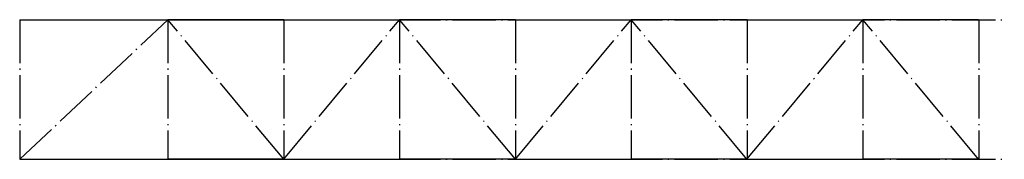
# Model space of a CAD drawing. Header units: millimetres. Extents: x 11135 to 14800, y 5580 to 6100.
import ezdxf

# ---------------------------------------------------------------- set-up
doc = ezdxf.new("R2010")
doc.units = ezdxf.units.MM
doc.header["$LTSCALE"] = 13.5
doc.linetypes.add('ET_DASH_DOT', pattern=[15.3, 12, -1.5, 0.3, -1.5])
doc.layers.add('CENTRE', color=2, linetype='ET_DASH_DOT')
doc.layers.add('DIM', color=1, linetype='Continuous')

msp = doc.modelspace()

# ---------------------------------------------------------------- linework, layer by layer
at = {"layer": 'CENTRE', "extrusion": (0, -1, -3.44505e-16)}
for p, q in [((11135.1, 6100, -33428), (11135.1, 6100, -32678)), ((11300.1, 6100, -33428), (14800.1, 6100, -33428)), ((11300.1, 6100, -32678), (14800.1, 6100, -32678)), ((11686.8, 6100, -33428), (11686.8, 6100, -32678)), ((12117.9, 6100, -32678), (12117.9, 6100, -33428)), ((12980.2, 6100, -32678), (12980.2, 6100, -33428)), ((13842.4, 6100, -32678), (13842.4, 6100, -33428)), ((14705, 6100, -33428), (14705, 6100, -32678)), ((11135.1, 5580, -33428), (11135.1, 5580, -32678)), ((11300.1, 5580, -33428), (14800.1, 5580, -33428)), ((11300.1, 5580, -32678), (14800.1, 5580, -32678)), ((11686.8, 5580, -33428), (11686.8, 5580, -32678)), ((12117.9, 5580, -32678), (12117.9, 5580, -33428)), ((12980.2, 5580, -32678), (12980.2, 5580, -33428)), ((13842.4, 5580, -32678), (13842.4, 5580, -33428)), ((14705, 5580, -33428), (14705, 5580, -32678))]:
    msp.add_line(p, q, dxfattribs=at)
at = {"layer": 'CENTRE'}
for p, q in [((11135.1, 6100, -32678), (11135.1, 5580, -32678)), ((11135.1, 6100, -33428), (11135.1, 5580, -33428)), ((11135.1, 5580, -32678), (11686.8, 6100, -32678)), ((11135.1, 5580, -32678), (11686.8, 6100, -32678)), ((11135.1, 5580, -33428), (11686.8, 6100, -33428)), ((11686.8, 6100, -33428), (11686.8, 5580, -33428)), ((12117.9, 5580, -32678), (11686.8, 6100, -32678)), ((12117.9, 5580, -32678), (11686.8, 6100, -32678)), ((12117.9, 5580, -33428), (11686.8, 6100, -33428)), ((11686.8, 6100, -32678), (11686.8, 5580, -32678)), ((12117.9, 6100, -32678), (12117.9, 5580, -32678)), ((12117.9, 6100, -33428), (12117.9, 5580, -33428)), ((12117.9, 5580, -32678), (12549, 6100, -32678)), ((12117.9, 5580, -32678), (12549, 6100, -32678)), ((12117.9, 5580, -33428), (12549, 6100, -33428)), ((12549, 6100, -33428), (12549, 5580, -33428)), ((12980.1, 5580, -32678), (12549, 6100, -32678)), ((12980.1, 5580, -32678), (12549, 6100, -32678)), ((12980.1, 5580, -33428), (12549, 6100, -33428)), ((12980.1, 5580, -32678), (13411.2, 6100, -32678)), ((12980.1, 5580, -32678), (13411.2, 6100, -32678)), ((12980.1, 5580, -33428), (13411.2, 6100, -33428)), ((12980.2, 6100, -32678), (12980.2, 5580, -32678)), ((12980.2, 6100, -33428), (12980.2, 5580, -33428)), ((13842.3, 5580, -32678), (13411.2, 6100, -32678)), ((13842.3, 5580, -32678), (13411.2, 6100, -32678)), ((13842.3, 5580, -33428), (13411.2, 6100, -33428)), ((13411.3, 6100, -33428), (13411.3, 5580, -33428)), ((13842.3, 5580, -32678), (14273.5, 6100, -32678)), ((13842.3, 5580, -32678), (14273.5, 6100, -32678)), ((13842.3, 5580, -33428), (14273.5, 6100, -33428)), ((13842.4, 6100, -32678), (13842.4, 5580, -32678)), ((13842.4, 6100, -33428), (13842.4, 5580, -33428)), ((14273.5, 6100, -33428), (14273.5, 5580, -33428)), ((14704.6, 5580, -32678), (14273.5, 6100, -32678)), ((14704.6, 5580, -32678), (14273.5, 6100, -32678)), ((14704.6, 5580, -33428), (14273.5, 6100, -33428)), ((14705, 6100, -33428), (14705, 5580, -33428))]:
    msp.add_line(p, q, dxfattribs=at)
at = {"layer": 'CENTRE', "extrusion": (0, -1, 0)}
for p, q in [((11135.1, 6100, -33428), (11135.1, 5580, -32678)), ((11686.8, 6100, -33428), (11686.8, 5580, -32678)), ((12117.9, 5580, -33428), (12117.9, 5580, -32678)), ((12980.2, 5580, -33428), (12980.2, 5580, -32678)), ((13842.4, 5580, -33428), (13842.4, 5580, -32678))]:
    msp.add_line(p, q, dxfattribs=at)
at = {"layer": 'DIM', "extrusion": (0, -1, -3.44505e-16)}
for p, q in [((11135.1, 6100, -33428), (11686.8, 6100, -32678)), ((11395.1, 6100, -32678), (12117.9, 6100, -32678)), ((12117.9, 6100, -33428), (11686.8, 6100, -32678)), ((12117.9, 6100, -33428), (12549, 6100, -32678)), ((12980.1, 6100, -33428), (12549, 6100, -32678)), ((12980.2, 6100, -33428), (13411.3, 6100, -32678)), ((13842.4, 6100, -33428), (13411.3, 6100, -32678)), ((13842.4, 6100, -33428), (14273.5, 6100, -32678)), ((14704.6, 6100, -33428), (14273.5, 6100, -32678)), ((11135.1, 5580, -33428), (11686.8, 5580, -32678)), ((11395.1, 5580, -32678), (12117.9, 5580, -32678)), ((12117.9, 5580, -33428), (11686.8, 5580, -32678)), ((12117.9, 5580, -33428), (12549, 5580, -32678)), ((12980.1, 5580, -33428), (12549, 5580, -32678)), ((12980.2, 5580, -33428), (13411.3, 5580, -32678)), ((13842.4, 5580, -33428), (13411.3, 5580, -32678)), ((13842.4, 5580, -33428), (14273.5, 5580, -32678)), ((14704.6, 5580, -33428), (14273.5, 5580, -32678))]:
    msp.add_line(p, q, dxfattribs=at)

doc.saveas('drawing.dxf')
